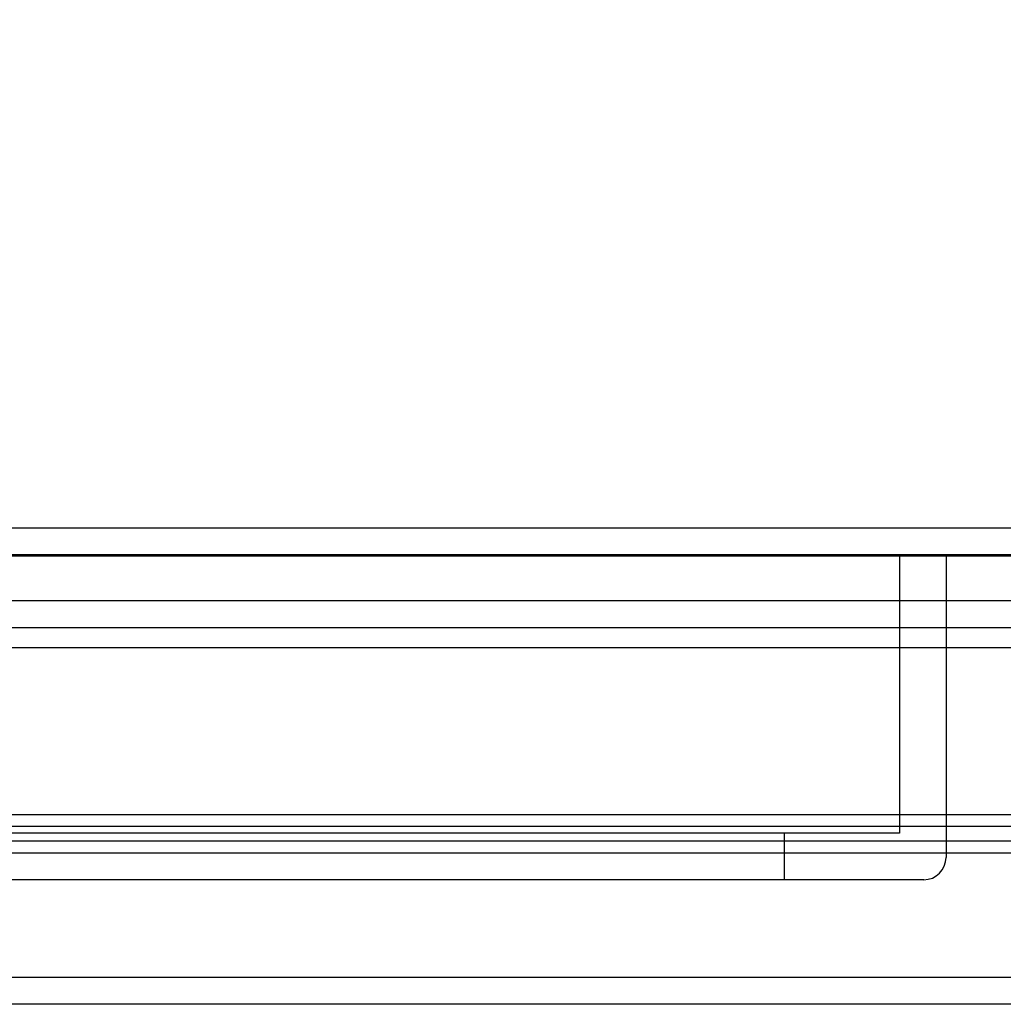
# Model space of a CAD drawing. Header units: inches. Extents: x 1 to 240, y -1 to 159.
# Tile 9 of 63: x 71.55 to 74.19, y 34.76 to 37.41. Entities that reach past the tile are written whole.
import ezdxf
from ezdxf.enums import TextEntityAlignment as Align
from ezdxf.lldxf.tags import DXFTag

# ---------------------------------------------------------------- set-up
doc = ezdxf.new("R2010")
doc.units = ezdxf.units.IN
doc.header["$MEASUREMENT"] = 0
for name, color, linetype in [('COM48588', 7, 'Continuous'), ('COM48600', 7, 'Continuous'), ('COM70220', 7, 'Continuous'), ('Default', 7, 'Continuous'), ('PKT99', 7, 'Continuous')]:
    doc.layers.add(name, color=color, linetype=linetype)
doc.styles.add('SEACAD_Times_New_Roman', font='times.ttf')
tags = doc.linetypes.add('HIDDEN2', pattern=[0.1875, 0.125, -0.0625]).pattern_tags.tags
tags[6:7] = [DXFTag(74, 4), DXFTag(75, 0), DXFTag(340, '0'), DXFTag(46, 0.0), DXFTag(50, 0.0), DXFTag(44, 0.0), DXFTag(45, 0.0)]
tags[4:5] = [DXFTag(74, 4), DXFTag(75, 0), DXFTag(340, '0'), DXFTag(46, 0.0), DXFTag(50, 0.0), DXFTag(44, 0.0), DXFTag(45, 0.0)]
doc.dimstyles.new('HAMMOND_(STH_-_240x160)', dxfattribs={"dimtxt": 1, "dimasz": 1.25, "dimexe": 0.5, "dimexo": 0.5, "dimgap": 0.25, "dimtad": 0, "dimtih": 1, "dimtoh": 1, "dimlfac": 0.125, "dimzin": 0, "dimdsep": 46, "dimtxsty": 'SEACAD_Times_New_Roman', "dimblk1": '_SE_FILLED', "dimblk2": '_SE_FILLED', "dimsah": 1, "dimcen": 0.5, "dimadec": 0, "dimazin": 0, "dimtfac": 0.8, "dimtofl": 0, "dimtmove": 0, "dimatfit": 3, "dimfxl": 1, "dimtolj": 1, "dimtzin": 0, "dimarcsym": 0})

# ---------------------------------------------------------------- blocks, each defined once
blk = doc.blocks.new('SE8')
at = {"layer": 'COM48588', "color": 7, "linetype": 'HIDDEN2'}
for p, q in [((80.8516, 35.8451), (59.2857, 35.8451)), ((80.8516, 35.7731), (59.2857, 35.7731)), ((81.9547, 34.7601), (58.1826, 34.7601))]:
    blk.add_line(p, q, dxfattribs=at)
at = {"layer": 'COM48588', "color": 7, "linetype": 'Continuous'}
blk.add_line((81.9547, 34.8321), (71.1397, 34.8321), dxfattribs=at)
at = {"layer": 'COM48600', "color": 7, "linetype": 'Continuous'}
for p, q in [((59.0516, 36.0421), (81.0236, 36.0421)), ((79.9765, 35.2696), (70.6574, 35.2696)), ((79.9765, 35.1987), (70.6574, 35.1987)), ((70.6574, 35.1671), (80.1562, 35.1671))]:
    blk.add_line(p, q, dxfattribs=at)
at = {"layer": 'COM48600', "color": 7, "linetype": 'HIDDEN2'}
for p, q in [((59.0516, 35.9701), (81.0236, 35.9701)), ((59.9191, 35.2391), (80.1562, 35.2391))]:
    blk.add_line(p, q, dxfattribs=at)
at = {"layer": 'COM70220', "color": 7, "linetype": 'HIDDEN2'}
for p, q in [((59.5996, 35.9691), (80.5376, 35.9691)), ((59.5996, 35.9681), (80.5376, 35.9681)), ((59.5996, 35.9661), (80.5376, 35.9661)), ((59.5996, 35.7201), (80.5376, 35.7201))]:
    blk.add_line(p, q, dxfattribs=at)
at = {"layer": 'PKT99', "color": 7, "linetype": 'HIDDEN2'}
for p, q in [((73.9112, 35.9701), (73.9112, 35.2201)), ((74.0362, 35.9701), (74.0362, 35.1551)), ((73.9112, 35.2201), (64.6612, 35.2201)), ((73.6012, 35.2201), (73.6012, 35.0951)), ((73.9762, 35.0951), (64.5962, 35.0951))]:
    blk.add_line(p, q, dxfattribs=at)
blk.add_arc((73.9762, 35.1551), 0.06, 270, 0, dxfattribs=at)
blk = doc.blocks.new('DMBLK2198')
at = {"layer": 'Default', "linetype": 'Continuous'}
for points in [[(60.1936, 43.6084), (58.9436, 43.4001), (60.1936, 43.1917)], [(79.8816, 43.6084), (79.8816, 43.1917), (81.1316, 43.4001)]]:
    blk.add_hatch(color=7, dxfattribs=at).paths.add_polyline_path(points)
at = {"layer": 'Default', "color": 7, "linetype": 'Continuous'}
for p, q in [((58.9436, 36.0906), (58.9436, 43.9001)), ((81.1316, 36.4341), (81.1316, 43.9001)), ((67.5905, 43.4001), (58.9436, 43.4001)), ((81.1316, 43.4001), (72.4848, 43.4001))]:
    blk.add_line(p, q, dxfattribs=at)
at = {"layer": 'Default', "color": 7, "linetype": 'Continuous', "style": 'SEACAD_Times_New_Roman'}
for s, p in [('22.19', (68.3315, 43.9001)), ('DOOR', (67.9405, 42.4001))]:
    blk.add_text(s, height=1, dxfattribs=at).set_placement(p, align=Align.TOP_LEFT)
blk = doc.blocks.new('_SE_FILLED')
at = {"color": 0}
blk.add_line((0, 0), (-1, 0), dxfattribs=at)
blk.add_solid([(0, 0), (-1, -0.1665), (-1, 0.1665), (0, 0)], dxfattribs=at)

msp = doc.modelspace()

# ---------------------------------------------------------------- block references
at = {"layer": 'Default'}
msp.add_blockref('SE8', (0, 0), dxfattribs=at)

# ---------------------------------------------------------------- dimensions: what is measured, and where the dimension line sits
at = {"layer": 'Default', "color": 7, "linetype": 'Continuous'}
dim = msp.add_linear_dim(base=(58.9436, 43.4001), p1=(81.1316, 35.9341), p2=(58.9436, 35.5906), text='\\A1;<>\\PDOOR', dimstyle='HAMMOND_(STH_-_240x160)', override={"dimlfac": 1}, dxfattribs=at)
dim.commit()
dim.dimension.update_dxf_attribs({"geometry": 'DMBLK2198', "text_midpoint": (70.0376, 43.4001), "dimtype": 160})

doc.saveas('drawing.dxf')
